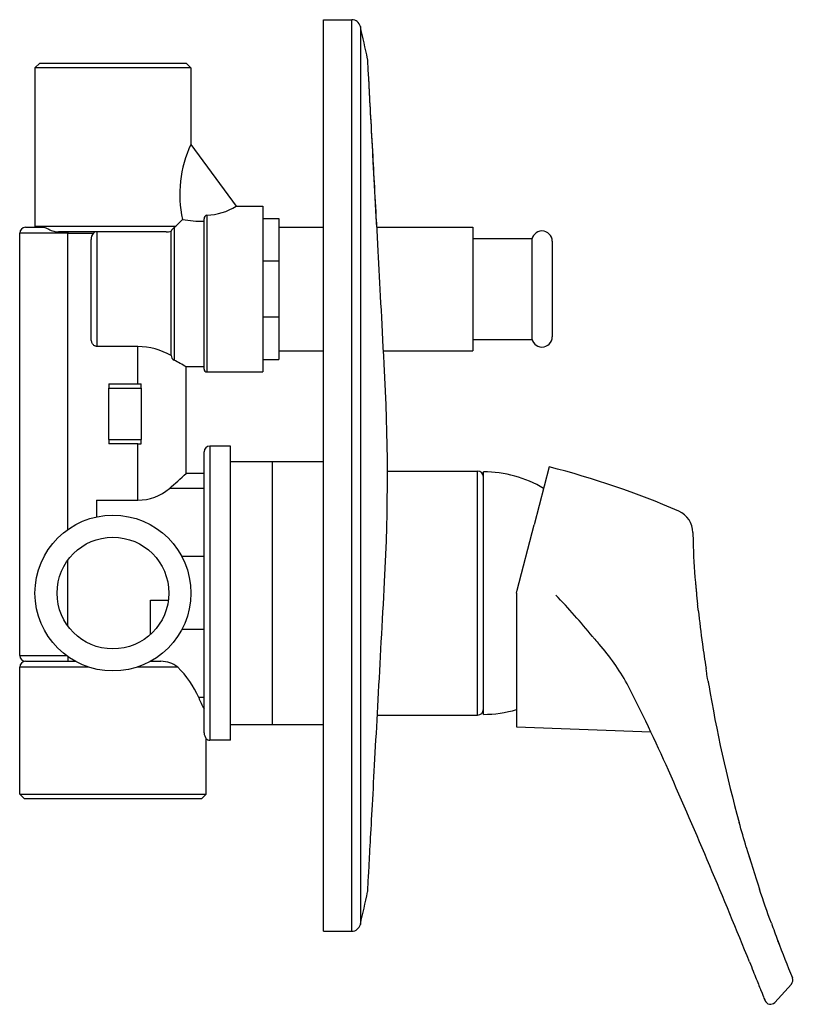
# Model space of a CAD drawing. Header units: millimetres. Extents: x -0.044 to 0.087, y -0.122 to 0.046.
import ezdxf

# ---------------------------------------------------------------- set-up
doc = ezdxf.new("R2010")
doc.units = ezdxf.units.MM
doc.layers.add('BLOCKS', color=3, linetype='Continuous')

msp = doc.modelspace()

# ---------------------------------------------------------------- linework, layer by layer
at = {"layer": 'BLOCKS'}
for p, q in [((0.007600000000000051, 0.04579999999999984), (0.01240998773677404, 0.04579999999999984)), ((0.007600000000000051, -0.03170000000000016), (0.007600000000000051, 0.04579999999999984)), ((0.01240998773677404, -0.03170000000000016), (0.01240998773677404, 0.04579999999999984)), ((0.01387127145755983, 0.0446385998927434), (0.01387127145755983, -0.03170000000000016)), ((-0.04063999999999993, 0.03840000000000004), (-0.04143999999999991, 0.03759999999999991)), ((-0.02818999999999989, 0.03759999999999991), (-0.04143999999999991, 0.03759999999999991)), ((-0.04143999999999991, 0.03759999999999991), (-0.04143999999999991, 0.01069999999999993)), ((-0.04063999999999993, 0.03840000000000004), (-0.02818999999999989, 0.03840000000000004)), ((-0.02818999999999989, 0.03840000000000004), (-0.01573999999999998, 0.03840000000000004)), ((-0.01494, 0.03759999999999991), (-0.02818999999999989, 0.03759999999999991)), ((-0.01573999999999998, 0.03840000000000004), (-0.01494, 0.03759999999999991)), ((-0.01494, 0.03759999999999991), (-0.01494, 0.02455983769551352)), ((-0.01494723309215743, 0.02456969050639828), (-0.007256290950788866, 0.01409320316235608)), ((-0.007261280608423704, 0.01409999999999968), (-0.00269999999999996, 0.01409999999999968)), ((-0.00269999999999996, 0.01409999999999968), (-0.00269999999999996, -0.01410000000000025)), ((-0.01635945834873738, 0.01183054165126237), (-0.01748999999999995, 0.01069999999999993)), ((-0.01269999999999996, -0.01360000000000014), (-0.01269999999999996, 0.01193397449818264)), ((-0.01219999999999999, 0.01255483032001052), (-0.01219999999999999, -0.01410000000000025)), ((-0.00269999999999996, 0.01199999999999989), (0, 0.01199999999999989)), ((0, 0.01199999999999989), (0, 0.004795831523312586)), ((-0.04304000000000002, 0.01049999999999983), (-0.04006647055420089, 0.01049999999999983)), ((-0.04143999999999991, 0.01069999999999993), (-0.01748999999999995, 0.01069999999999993)), ((-0.01780000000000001, 0.01043532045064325), (-0.01780000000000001, -0.01208396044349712)), ((0, 0.01049999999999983), (0.007600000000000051, 0.01049999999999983)), ((0.01668191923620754, 0.01049999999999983), (0.03300000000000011, 0.01049999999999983)), ((0.03299999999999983, 0.01049999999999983), (0.03299999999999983, -0.01050000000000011)), ((-0.03584000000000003, 0.009499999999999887), (-0.04404000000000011, 0.009499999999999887)), ((-0.04404000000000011, -0.06230000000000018), (-0.04404000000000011, 0.009499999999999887)), ((-0.01915728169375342, 0.009699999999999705), (-0.03744986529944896, 0.009699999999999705)), ((-0.03584000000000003, 0.009699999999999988), (-0.03584000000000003, 0.009499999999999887)), ((-0.03584000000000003, 0.009499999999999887), (-0.03150066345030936, 0.009499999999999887)), ((-0.03584000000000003, -0.04088149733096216), (-0.03584000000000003, 0.009499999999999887)), ((-0.03190000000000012, -0.008415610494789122), (-0.03190000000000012, 0.008415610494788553)), ((-0.03090000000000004, 0.009699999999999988), (-0.03090000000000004, -0.00976332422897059)), ((-0.01830000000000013, -0.0112752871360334), (-0.01830000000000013, 0.009851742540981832)), ((0.03299999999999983, 0.008599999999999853), (0.04299999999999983, 0.008599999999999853)), ((0.04299999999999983, 0.008599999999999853), (0.04299999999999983, -0.008600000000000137)), ((0.04649999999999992, 0.008119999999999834), (0.04649999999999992, -0.008120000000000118)), ((-0.00269999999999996, 0.004795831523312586), (0, 0.004795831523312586)), ((0, 0.004795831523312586), (0, -0.00479583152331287)), ((0, -0.00479583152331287), (-0.00269999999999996, -0.00479583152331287)), ((0, -0.00479583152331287), (0, -0.01200000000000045)), ((-0.02393999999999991, -0.00976332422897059), (-0.03090000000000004, -0.00976332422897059)), ((-0.02393999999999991, -0.01610000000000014), (-0.02393999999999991, -0.00976332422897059)), ((0.03299999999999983, -0.008600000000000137), (0.04299999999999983, -0.008600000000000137)), ((0, -0.01050000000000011), (0.007600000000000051, -0.01050000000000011)), ((0.0178227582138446, -0.01050000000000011), (0.03300000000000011, -0.01050000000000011)), ((-0.01573999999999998, -0.03134507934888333), (-0.01573999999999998, -0.01325000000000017)), ((-0.01269999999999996, -0.01325000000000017), (-0.01573999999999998, -0.01325000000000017)), ((-0.00269999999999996, -0.01200000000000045), (0, -0.01200000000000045)), ((-0.01219999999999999, -0.01410000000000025), (-0.00269999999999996, -0.01410000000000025)), ((-0.02890000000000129, -0.01610000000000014), (-0.02393999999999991, -0.01610000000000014)), ((-0.02890000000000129, -0.01610000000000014), (-0.02890000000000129, -0.01684000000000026)), ((-0.02393999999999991, -0.01610000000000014), (-0.02340000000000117, -0.01610000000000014)), ((-0.02340000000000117, -0.01684000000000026), (-0.02340000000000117, -0.01610000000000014)), ((-0.02890000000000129, -0.01684000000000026), (-0.02340000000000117, -0.01684000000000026)), ((-0.02890000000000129, -0.02556000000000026), (-0.02890000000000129, -0.01684000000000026)), ((-0.02340000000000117, -0.01684000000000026), (-0.02340000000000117, -0.02556000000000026)), ((-0.02890000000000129, -0.02556000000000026), (-0.02340000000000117, -0.02556000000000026)), ((-0.02890000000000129, -0.02556000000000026), (-0.02890000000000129, -0.02630000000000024)), ((-0.02394000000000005, -0.02630000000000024), (-0.02890000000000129, -0.02630000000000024)), ((-0.02394000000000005, -0.02630000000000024), (-0.02340000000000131, -0.02630000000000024)), ((-0.02393999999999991, -0.03590000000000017), (-0.02393999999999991, -0.02630000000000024)), ((-0.02340000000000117, -0.02630000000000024), (-0.02340000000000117, -0.02556000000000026)), ((-0.008200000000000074, -0.02670000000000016), (-0.01170000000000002, -0.02670000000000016)), ((-0.01170000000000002, -0.02670000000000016), (-0.01170000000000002, -0.07670000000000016)), ((-0.008200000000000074, -0.07670000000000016), (-0.008200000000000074, -0.02670000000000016)), ((-0.0127000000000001, -0.07546378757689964), (-0.0127000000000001, -0.02770000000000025)), ((-0.008200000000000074, -0.02932500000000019), (-0.001123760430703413, -0.02932500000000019)), ((-0.001123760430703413, -0.02932500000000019), (0.007600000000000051, -0.02932500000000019)), ((-0.001123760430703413, -0.02932500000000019), (-0.001123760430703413, -0.07407500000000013)), ((-0.0127000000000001, -0.03134507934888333), (-0.01573999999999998, -0.03134507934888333)), ((0.007600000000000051, -0.1092000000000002), (0.007600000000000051, -0.03170000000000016)), ((0.01240998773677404, -0.1092000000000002), (0.01240998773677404, -0.03170000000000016)), ((0.01387127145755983, -0.03170000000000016), (0.01387127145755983, -0.1080385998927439)), ((0.01848069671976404, -0.03095000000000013), (0.03379999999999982, -0.03095000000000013)), ((0.03379999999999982, -0.0724500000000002), (0.03379999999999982, -0.03095000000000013)), ((0.0347999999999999, -0.07232500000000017), (0.0347999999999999, -0.03107500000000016)), ((0.04598195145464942, -0.03025530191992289), (0.04342295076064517, -0.04012180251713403)), ((-0.0127000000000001, -0.03392253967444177), (-0.01859958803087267, -0.03392253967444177)), ((-0.03100000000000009, -0.03590000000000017), (-0.03100000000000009, -0.03875139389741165)), ((-0.03100000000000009, -0.03590000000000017), (-0.02394000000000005, -0.03590000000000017)), ((0.04054630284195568, -0.05121302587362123), (0.04342295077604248, -0.04012180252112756)), ((0.07041428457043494, -0.04139665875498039), (0.07041430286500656, -0.04139852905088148)), ((0.07041434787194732, -0.04140311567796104), (0.07041435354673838, -0.04140369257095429)), ((0.07041434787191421, -0.04140311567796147), (0.070414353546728, -0.04140369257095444)), ((-0.03584000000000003, -0.05733271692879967), (-0.03584000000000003, -0.04606728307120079)), ((-0.0127000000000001, -0.04547746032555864), (-0.01649203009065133, -0.04547746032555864)), ((0.01799185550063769, -0.04978118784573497), (0.01797353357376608, -0.04978019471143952)), ((0.04042000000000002, -0.05170000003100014), (0.04054630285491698, -0.05121302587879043)), ((0.04042000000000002, -0.05170000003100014), (0.04042000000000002, -0.07443438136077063)), ((-0.02178000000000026, -0.05288424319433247), (-0.01876410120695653, -0.05288424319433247)), ((-0.02178000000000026, -0.05871155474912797), (-0.02178000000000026, -0.05288424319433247)), ((-0.0127000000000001, -0.05792253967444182), (-0.01649203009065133, -0.05792253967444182)), ((0.05304805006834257, -0.05870000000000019), (0.05304852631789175, -0.05870000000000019)), ((0.05351805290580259, -0.05926554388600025), (0.05351805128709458, -0.05926554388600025)), ((-0.04404000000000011, -0.06230000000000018), (-0.03613999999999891, -0.06230000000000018)), ((-0.04304000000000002, -0.06330000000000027), (-0.03459331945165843, -0.06330000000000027)), ((-0.03584000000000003, -0.06251850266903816), (-0.03584000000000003, -0.06330000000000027)), ((-0.02178668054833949, -0.06330000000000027), (-0.02001916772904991, -0.06330000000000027)), ((-0.04404000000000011, -0.08590000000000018), (-0.04404000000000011, -0.06430000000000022)), ((-0.03228908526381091, -0.06430000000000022), (-0.04404000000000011, -0.06430000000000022)), ((-0.01717807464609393, -0.06430000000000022), (-0.02409091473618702, -0.06430000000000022)), ((0.05921760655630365, -0.06710642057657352), (0.05922158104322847, -0.06711416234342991)), ((-0.0127000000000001, -0.06947746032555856), (-0.01361253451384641, -0.06947746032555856)), ((0.0167608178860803, -0.0724500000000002), (0.03379999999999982, -0.0724500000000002)), ((-0.008200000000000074, -0.07407500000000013), (-0.001123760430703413, -0.07407500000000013)), ((-0.001123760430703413, -0.07407500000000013), (0.007600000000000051, -0.07407500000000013)), ((0.04042000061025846, -0.07443436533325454), (0.06326044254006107, -0.07530405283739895)), ((-0.01234000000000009, -0.08590000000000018), (-0.01234000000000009, -0.07646837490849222)), ((-0.008200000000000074, -0.07670000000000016), (-0.01170000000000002, -0.07670000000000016)), ((-0.04323999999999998, -0.08670000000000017), (-0.04404000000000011, -0.08590000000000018)), ((-0.04404000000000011, -0.08590000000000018), (-0.02819000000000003, -0.08590000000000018)), ((-0.02819000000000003, -0.08670000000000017), (-0.04323999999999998, -0.08670000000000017)), ((-0.02819000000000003, -0.08590000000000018), (-0.01234000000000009, -0.08590000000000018)), ((-0.01313999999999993, -0.08670000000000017), (-0.02819000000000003, -0.08670000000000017)), ((-0.01313999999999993, -0.08670000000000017), (-0.01234000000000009, -0.08590000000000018)), ((0.007600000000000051, -0.1092000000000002), (0.01240998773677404, -0.1092000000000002)), ((0.0871575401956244, -0.1167006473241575), (0.08716242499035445, -0.116712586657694)), ((0.08715009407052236, -0.1181786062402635), (0.08433149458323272, -0.1212993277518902))]:
    msp.add_line(p, q, dxfattribs=at)
for radius in [0.01325, 0.0095]:
    msp.add_circle((-0.02818999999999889, -0.05170000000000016), radius, dxfattribs=at)
for centre, radius, start, end in [((0.01240998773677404, 0.04429999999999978), 0.0015, 13.04600033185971, 90), ((-0.3155805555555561, -0.03170000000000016), 0.3381805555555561, 12.08703495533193, 13.04600033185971), ((0.003130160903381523, 0.01611783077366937), 0.01995560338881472, 154.9421476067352, 192.406220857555), ((-0.01256967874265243, 0.02245555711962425), 0.009907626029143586, 272.1383477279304, 302.4316235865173), ((-0.01283123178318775, 0.03212173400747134), 0.02059565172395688, 260.1360470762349, 270.3650808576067), ((-0.01209526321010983, 0.01195871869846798), 0.0006052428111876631, 99.96515408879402, 182.3430819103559), ((-0.04304000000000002, 0.009499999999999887), 0.001, 90, 180), ((-0.04043999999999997, 0.01069999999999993), 0.001, 180, 191.536959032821), ((-0.01698965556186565, 0.009235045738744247), 0.001448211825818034, 124.0245641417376, 154.7965808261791), ((-0.01942810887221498, 0.01265608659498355), 0.002753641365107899, 306.2462373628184, 314.735493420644), ((-0.03036465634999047, 0.00846593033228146), 0.001536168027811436, 137.6894414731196, 181.877158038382), ((-0.03058305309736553, 0.008590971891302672), 0.001291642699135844, 120.8381977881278, 135.2691954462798), ((-0.0192237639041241, 0.01257310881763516), 0.002873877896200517, 271.3255573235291, 288.7497079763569), ((0.04474999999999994, 0.008119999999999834), 0.00175, 0, 180), ((0.04474999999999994, -0.008120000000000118), 0.00175, 180, 0), ((-0.02431456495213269, -0.02243583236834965), 0.01267804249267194, 61.67918716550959, 88.30698514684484), ((-0.01731755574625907, -0.01122675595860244), 0.0009836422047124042, 182.8280212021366, 240.6287050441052), ((-0.03113600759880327, -0.03804688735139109), 0.02918771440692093, 58.16448745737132, 62.81243872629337), ((-0.3098721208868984, -0.03185459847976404), 0.3283536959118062, 356.8703600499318, 3.338082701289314), ((-0.01219999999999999, -0.01360000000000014), 0.0005, 180, 270), ((-0.01170000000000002, -0.02770000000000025), 0.001, 90, 180), ((-0.08772446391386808, 0.04564374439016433), 0.1053994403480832, 310.9831628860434, 313.0760247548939), ((0.03379999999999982, -0.03195000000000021), 0.001, 0, 90), ((0.0347999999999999, -0.05089506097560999), 0.01982006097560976, 58.92139316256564, 90), ((0.0106783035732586, -0.1698657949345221), 0.1440049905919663, 66.54082114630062, 75.80896322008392), ((-0.02393999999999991, -0.02770000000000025), 0.008200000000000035, 270, 310.6374043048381), ((0.06641196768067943, -0.04143505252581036), 0.004002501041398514, 0.5496150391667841, 66.52973900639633), ((0.1752481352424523, -0.04037361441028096), 0.1048388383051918, 180.7558821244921, 181.3484721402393), ((0.1752995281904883, -0.04037685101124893), 0.1048901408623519, 181.3474167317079, 185.2003627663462), ((0.3069704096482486, -0.02834186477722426), 0.2371101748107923, 185.6156933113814, 186.1090879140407), ((-0.05416260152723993, -0.148216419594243), 0.1396683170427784, 39.66897109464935, 43.51424033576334), ((0.3040796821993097, -0.0285912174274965), 0.2342094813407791, 186.3806777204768, 187.797006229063), ((0.02655341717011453, -0.08517352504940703), 0.03732786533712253, 28.94770845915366, 41.5827146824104), ((0.3038572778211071, -0.02857542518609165), 0.2339912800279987, 187.808225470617, 188.8312726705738), ((-0.04304000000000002, -0.06230000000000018), 0.001, 180, 270), ((-0.04304000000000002, -0.06430000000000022), 0.001, 90, 180), ((-0.02003249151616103, -0.06787375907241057), 0.004573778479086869, 51.38509470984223, 89.8330925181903), ((-0.02819000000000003, -0.07570000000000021), 0.01585, 23.11570657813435, 45.99200836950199), ((0.3020055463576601, -0.02883759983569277), 0.232121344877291, 189.5430462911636, 195.4605604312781), ((0.01087833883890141, -0.05895728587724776), 0.02665477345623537, 203.2461781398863, 207.7998463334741), ((0.03379999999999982, -0.07145000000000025), 0.001, 270, 0), ((0.0347999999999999, -0.05250493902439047), 0.01982006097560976, 270, 286.4722780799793), ((-0.010641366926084, -0.07529286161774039), 0.002065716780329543, 184.7463165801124, 214.6845846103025), ((-0.01170000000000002, -0.07570000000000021), 0.001, 230.2081805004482, 270), ((-0.9114744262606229, -0.5145258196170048), 1.069190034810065, 21.97515456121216, 23.87135558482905), ((0.3019707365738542, -0.02883864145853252), 0.2320875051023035, 196.5366436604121, 198.388662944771), ((0.3019961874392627, -0.02883108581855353), 0.2321140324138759, 196.5406088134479, 198.3884505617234), ((-0.3155805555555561, -0.03170000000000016), 0.3381805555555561, 346.9539996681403, 347.9129650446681), ((0.01240998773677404, -0.1077000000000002), 0.0015, 270, 346.9539996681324), ((0.3112250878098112, -0.02541564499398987), 0.241954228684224, 199.9180052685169, 200.6517031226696), ((0.3018869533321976, -0.02886389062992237), 0.2320000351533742, 200.6688122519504, 202.3614571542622), ((0.08358940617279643, -0.1206290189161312), 0.001000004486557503, 201.5912050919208, 317.909322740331)]:
    msp.add_arc(centre, radius, start, end, dxfattribs=at)
for centre, major_axis, ratio, start_param, end_param in [((0.07354124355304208, -0.0606827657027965), (-0.002858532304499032, 0.0220400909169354), 0.06684603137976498, 1.103766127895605, 1.134613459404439), ((0.0762711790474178, -0.07002058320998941), (-0.00453378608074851, 0.02491383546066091), 0.1051103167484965, 1.417777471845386, 1.443107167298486), ((-0.1689051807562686, -0.1729812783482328), (-0.1820950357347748, 0.1976247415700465), 0.9299700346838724, 4.361687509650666, 4.422869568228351), ((0.08640768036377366, -0.1175083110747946), (-0.0009249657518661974, -0.000380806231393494), 0.9999378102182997, 2.016626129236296, 3.141142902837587)]:
    msp.add_ellipse(centre, major_axis=major_axis, ratio=ratio, start_param=start_param, end_param=end_param, dxfattribs=at)
for points, degree, knots in [([(0.01513377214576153, 0.03888189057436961), (0.01513372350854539, 0.03888278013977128), (0.0151336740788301, 0.03888366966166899), (0.01512926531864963, 0.03896175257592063), (0.0151189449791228, 0.03903849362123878), (0.01510275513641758, 0.03911409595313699)], 3, [-0.002672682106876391, -0.002672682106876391, -0.002672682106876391, -0.002672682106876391, 0, 0, 0.2319491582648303, 0.2319491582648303, 0.2319491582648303, 0.2319491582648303]), ([(0.01792446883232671, -0.0127353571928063), (0.01753292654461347, -0.005155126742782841), (0.01720767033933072, 0.0008338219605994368), (0.0165552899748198, 0.01282979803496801), (0.01624010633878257, 0.0186152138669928), (0.01570887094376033, 0.02835621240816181), (0.01549780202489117, 0.03222075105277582), (0.01520966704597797, 0.03749420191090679), (0.01513496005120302, 0.038860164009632), (0.01513377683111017, 0.03888180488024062), (0.01513377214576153, 0.03888189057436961), (0.01513377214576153, 0.03888189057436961)], 3, [2.394378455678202, 2.394378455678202, 2.394378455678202, 2.394378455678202, 20.70396693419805, 20.70396693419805, 41.39461481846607, 41.39461481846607, 62.04705717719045, 62.04705717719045, 82.62947880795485, 82.62947880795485, 82.79378546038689, 82.79378546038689, 82.79378546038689, 82.79378546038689]), ([(0.01668191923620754, 0.01049999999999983), (0.01642406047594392, 0.01523832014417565), (0.01618723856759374, 0.0195845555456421), (0.01571472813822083, 0.02824889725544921), (0.01550320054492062, 0.0321219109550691), (0.01521121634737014, 0.03746588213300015), (0.01513497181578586, 0.0388599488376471), (0.01513377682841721, 0.03888180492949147), (0.01513377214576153, 0.03888189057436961), (0.01513377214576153, 0.03888189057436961)], 3, [25.16661044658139, 25.16661044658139, 25.16661044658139, 25.16661044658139, 41.24161365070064, 41.24161365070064, 61.83472388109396, 61.83472388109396, 82.62954239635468, 82.62954239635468, 82.79380180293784, 82.79380180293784, 82.79380180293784, 82.79380180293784]), ([(-0.04006647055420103, 0.01049999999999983), (-0.04004065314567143, 0.01049999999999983), (-0.0400141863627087, 0.01049886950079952), (-0.03986036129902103, 0.01048589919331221), (-0.039721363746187, 0.01044818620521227), (-0.0395812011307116, 0.01039302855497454), (-0.03951026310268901, 0.0103651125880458), (-0.03942889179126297, 0.01032878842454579), (-0.03925566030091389, 0.01024566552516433), (-0.03916356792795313, 0.01019907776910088), (-0.03896276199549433, 0.0100993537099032), (-0.03883187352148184, 0.01003547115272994), (-0.03855007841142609, 0.00991549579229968), (-0.03839903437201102, 0.009860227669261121), (-0.03812016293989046, 0.009779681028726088), (-0.03796724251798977, 0.009745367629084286), (-0.03768997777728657, 0.009708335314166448), (-0.03756731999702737, 0.009699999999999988), (-0.03744986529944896, 0.009699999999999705)], 3, [10.73780068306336, 10.73780068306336, 10.73780068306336, 10.73780068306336, 10.89987131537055, 10.89987131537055, 11.66080078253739, 11.66080078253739, 11.66080078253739, 12.04591656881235, 12.04591656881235, 12.4310323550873, 12.4310323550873, 12.91597710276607, 12.91597710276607, 13.40092185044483, 13.40092185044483, 13.85249543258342, 13.85249543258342, 14.19894660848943, 14.19894660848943, 14.19894660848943, 14.19894660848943]), ([(-0.03090000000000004, -0.00976332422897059), (-0.03095614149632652, -0.00976332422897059), (-0.03101726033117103, -0.009756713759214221), (-0.03113613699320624, -0.009728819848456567), (-0.03119390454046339, -0.009707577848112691), (-0.03130275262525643, -0.009655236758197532), (-0.03136273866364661, -0.009617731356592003), (-0.03147283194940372, -0.009529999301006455), (-0.03152300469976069, -0.00947985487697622), (-0.03161501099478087, -0.009371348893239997), (-0.03166330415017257, -0.009301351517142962), (-0.03174522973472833, -0.009153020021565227), (-0.03177896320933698, -0.009074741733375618), (-0.03183530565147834, -0.008913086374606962), (-0.03186056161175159, -0.00881363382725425), (-0.03189286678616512, -0.008611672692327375), (-0.03190000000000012, -0.00850917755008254), (-0.03190000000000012, -0.008415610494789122)], 3, [0, 0, 0, 0, 0.1684244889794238, 0.1684244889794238, 0.3368489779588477, 0.3368489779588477, 0.5307605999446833, 0.5307605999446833, 0.7246722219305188, 0.7246722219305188, 0.9575490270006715, 0.9575490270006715, 1.190425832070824, 1.190425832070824, 1.471126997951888, 1.471126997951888, 1.751828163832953, 1.751828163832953, 1.751828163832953, 1.751828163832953]), ([(0.07041466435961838, -0.04143482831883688), (0.07041478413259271, -0.04144664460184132), (0.0704149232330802, -0.04146016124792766), (0.07041508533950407, -0.04147556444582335), (0.07041508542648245, -0.04147557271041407), (0.07041508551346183, -0.04147558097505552), (0.07041508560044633, -0.0414755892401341)], 3, [0, 0, 0, 0, 0.619163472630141, 0.619163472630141, 0.619163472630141, 0.6194910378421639, 0.6194910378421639, 0.6194910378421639, 0.6194910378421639]), ([(0.07041466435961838, -0.04143482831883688), (0.07041478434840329, -0.0414466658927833), (0.07041492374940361, -0.04146021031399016), (0.070415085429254, -0.0414755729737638), (0.07041508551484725, -0.04147558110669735), (0.07041508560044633, -0.0414755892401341)], 3, [0.04298868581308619, 0.04298868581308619, 0.04298868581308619, 0.04298868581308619, 0.07557800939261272, 0.07557800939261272, 0.07559527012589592, 0.07559527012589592, 0.07559527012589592, 0.07559527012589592]), ([(0.07041641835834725, -0.04159612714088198), (0.07041695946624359, -0.04164247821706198), (0.07041763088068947, -0.04169708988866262), (0.07041848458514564, -0.0417615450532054), (0.0704184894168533, -0.0417619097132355), (0.0704184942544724, -0.04176227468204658)], 3, [0.1433798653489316, 0.1433798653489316, 0.1433798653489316, 0.1433798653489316, 0.2076382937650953, 0.2076382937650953, 0.2080035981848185, 0.2080035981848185, 0.2080035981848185, 0.2080035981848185]), ([(0.01513377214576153, -0.1022818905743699), (0.01513377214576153, -0.1022818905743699), (0.01513377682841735, -0.1022818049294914), (0.01513497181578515, -0.1022599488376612), (0.01521121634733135, -0.1008658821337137), (0.01550320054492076, -0.0955219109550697), (0.01571472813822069, -0.09164889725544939), (0.01624592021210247, -0.08190852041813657), (0.01656061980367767, -0.07613187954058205), (0.0172509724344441, -0.06343749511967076), (0.01761996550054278, -0.05664203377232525), (0.01799185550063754, -0.04978118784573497)], 3, [-0.1642491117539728, -0.1642491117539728, -0.1642491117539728, -0.1642491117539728, 0, 0, 20.79351523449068, 20.79351523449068, 41.38533482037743, 41.38533482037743, 62.01290271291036, 62.01290271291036, 82.62436371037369, 82.62436371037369, 82.62436371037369, 82.62436371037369]), ([(0.05334643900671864, -0.05905900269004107), (0.0534090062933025, -0.05913445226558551), (0.05373079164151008, -0.05952206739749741), (0.05410907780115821, -0.05996696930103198), (0.05442291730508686, -0.06033784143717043), (0.05447459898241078, -0.06039899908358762)], 3, [0.4849057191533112, 0.4849057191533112, 0.4849057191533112, 0.4849057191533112, 0.5, 0.5625, 0.5748341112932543, 0.5748341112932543, 0.5748341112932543, 0.5748341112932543]), ([(0.01510275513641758, -0.1025140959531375), (0.01511894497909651, -0.1024384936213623), (0.01512926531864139, -0.1023617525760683), (0.0151336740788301, -0.1022836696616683), (0.01513372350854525, -0.1022827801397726), (0.01513377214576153, -0.1022818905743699)], 3, [0, 0, 0, 0, 0.2319491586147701, 0.2319491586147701, 0.2346218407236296, 0.2346218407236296, 0.2346218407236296, 0.2346218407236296]), ([(0.08481929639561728, -0.1107519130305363), (0.08487555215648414, -0.1109008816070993), (0.08493233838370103, -0.1110509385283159), (0.08498871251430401, -0.1111995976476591), (0.0850446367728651, -0.1113467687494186), (0.08510007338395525, -0.111492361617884), (0.08515498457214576, -0.1116362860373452), (0.0852093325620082, -0.111778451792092)], 1, [0.002735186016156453, 0.002735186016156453, 0.1727971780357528, 0.3455943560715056, 0.5183915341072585, 0.6911887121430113, 0.8639858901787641, 1.036783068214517, 1.20958024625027, 1.20958024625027]), ([(0.0800349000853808, -0.1144300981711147), (0.08025216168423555, -0.1149685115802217), (0.08066803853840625, -0.1160016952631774), (0.08120757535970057, -0.1173478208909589), (0.08165870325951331, -0.1184774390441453), (0.08214346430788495, -0.1196949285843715), (0.08254024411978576, -0.1206954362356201), (0.08265284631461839, -0.1209800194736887), (0.08265956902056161, -0.1209970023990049)], 3, [0, 0, 0, 0, 0.125, 0.25, 0.375, 0.5, 0.75, 1, 1, 1, 1])]:
    msp.add_open_spline(points, degree=degree, knots=knots, dxfattribs=at)
for points, degree in [([(0.07041428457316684, -0.04139665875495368), (0.07041446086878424, -0.04141487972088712), (0.07041468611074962, -0.04143798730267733), (0.07041496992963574, -0.04146624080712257), (0.07041532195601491, -0.04149989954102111), (0.0704157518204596, -0.04153922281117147), (0.07041626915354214, -0.0415844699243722), (0.07041688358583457, -0.0416359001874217), (0.07041760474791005, -0.04169377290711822), (0.07041844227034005, -0.04175834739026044)], 1), ([(0.07041641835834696, -0.04159612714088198), (0.07041695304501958, -0.04164192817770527), (0.07041761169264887, -0.04169552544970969), (0.07041844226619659, -0.04175834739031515)], 3), ([(0.07084113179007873, -0.04988397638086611), (0.07086004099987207, -0.05009079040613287), (0.07087925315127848, -0.05029885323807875), (0.07089876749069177, -0.05050812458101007), (0.07091858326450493, -0.05071856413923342), (0.07093869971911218, -0.05093013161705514)], 1), ([(0.07132087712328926, -0.05461850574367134), (0.07128176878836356, -0.05426838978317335), (0.07124376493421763, -0.05392093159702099), (0.0712068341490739, -0.05357619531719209)], 3), ([(0.07299202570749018, -0.06669413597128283), (0.072778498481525, -0.06538142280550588), (0.07270867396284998, -0.06494061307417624), (0.07264002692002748, -0.06449898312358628)], 3), ([(0.07948301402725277, -0.09489788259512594), (0.07907075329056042, -0.09350940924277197), (0.078670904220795, -0.09211512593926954), (0.07828381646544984, -0.09071575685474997)], 3), ([(0.08374471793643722, -0.1078445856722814), (0.08305202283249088, -0.1059313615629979), (0.08238122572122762, -0.104000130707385), (0.08173426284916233, -0.102054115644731)], 3), ([(0.0866803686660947, -0.1155249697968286), (0.08668491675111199, -0.1155362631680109), (0.08668944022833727, -0.1155474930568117), (0.08669393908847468, -0.115558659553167)], 3)]:
    msp.add_open_spline(points, degree=degree, dxfattribs=at)

doc.saveas('drawing.dxf')
